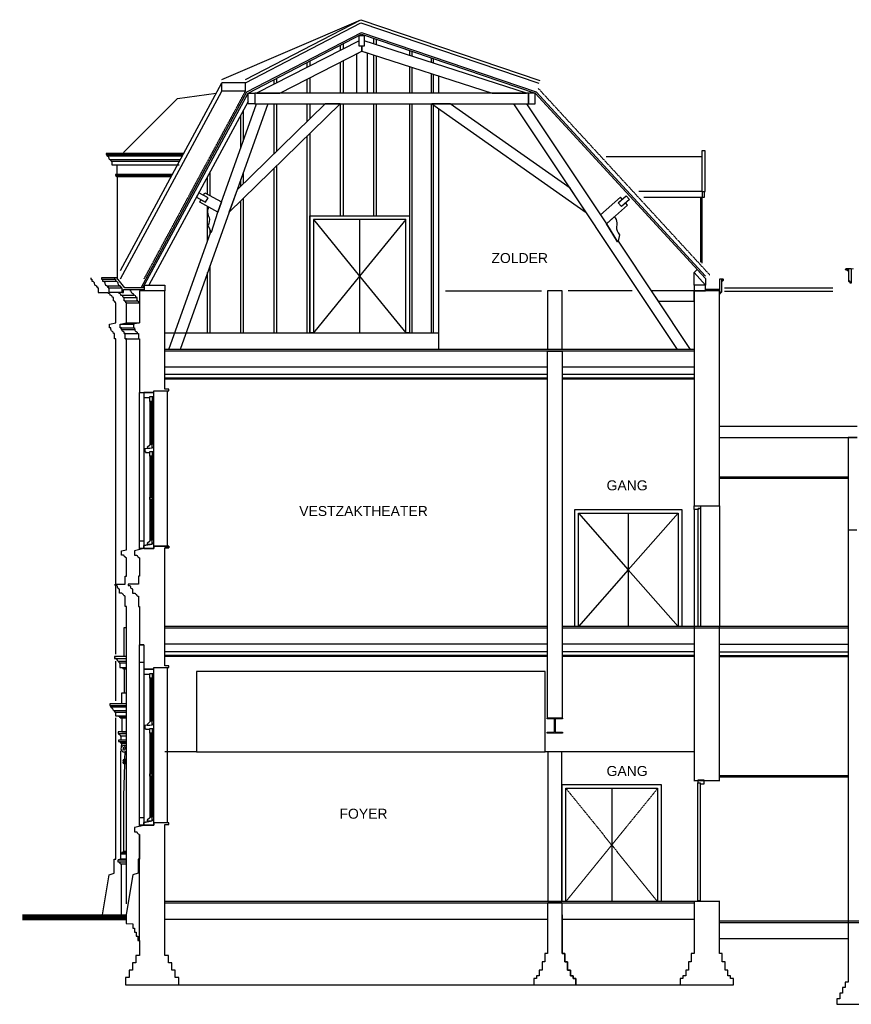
# Model space of a CAD drawing. Extents: x 0 to 286551, y -50 to 581131.
# Tile 164 of 207: x 249890 to 264889, y 501413 to 519162. Entities that reach past the tile are written whole.
import ezdxf

# ---------------------------------------------------------------- set-up
doc = ezdxf.new("R2010")
doc.units = 0
doc.header["$MEASUREMENT"] = 0
doc.linetypes.add('HIDDEN', pattern=[9.525, 6.35, -3.175])
for name, color, linetype in [('0.09', 7, 'CONTINUOUS'), ('0.13', 5, 'CONTINUOUS'), ('0.25', 2, 'CONTINUOUS'), ('BESTAANDE KOZIJNEN', 5, 'CONTINUOUS'), ('NIEUWE INBOUW', 1, 'CONTINUOUS')]:
    doc.layers.add(name, color=color, linetype=linetype)
doc.layers.add('0gevel.18', color=1, linetype='CONTINUOUS', lineweight=18)

msp = doc.modelspace()

# ---------------------------------------------------------------- linework, layer by layer
at = {"layer": '0.09'}
for p, q in [((256277, 518725), (256277, 518825)), ((255677, 518610), (255677, 518703)), ((255722, 518726), (255722, 518633)), ((256322, 518810), (256322, 518711)), ((256921, 518606), (256921, 518517)), ((256966, 518503), (256966, 518591)), ((257309, 518475), (257309, 518392)), ((257354, 518378), (257354, 518459)), ((255077, 518303), (255077, 518391)), ((255122, 518414), (255122, 518326)), ((254477, 517997), (254477, 518079)), ((254522, 518103), (254522, 518020)), ((253277, 515167), (253277, 515797)), ((253322, 515371), (253322, 515293))]:
    msp.add_line(p, q, dxfattribs=at)
for points in [[(260936, 514276), (259783, 514276)], [(262602, 514326), (264556, 514326)], [(262602, 514266), (264556, 514266)], [(252510, 513519), (257444, 513519)]]:
    msp.add_lwpolyline(points, dxfattribs=at)
at = {"layer": '0.13'}
for p, q in [((256277, 517837), (256277, 518525)), ((256322, 518511), (256322, 517837)), ((255677, 517837), (255677, 518397)), ((255722, 518420), (255722, 517837)), ((256921, 518318), (256921, 517837)), ((256966, 517837), (256966, 518303)), ((255122, 518113), (255122, 517837)), ((257309, 518193), (257309, 517837)), ((257354, 517837), (257354, 518178)), ((251707, 514643), (253534, 518025)), ((255077, 517837), (255077, 518090)), ((251707, 514491), (253534, 517873)), ((254477, 516748), (254477, 517647)), ((254522, 517647), (254522, 516792)), ((255077, 517334), (255077, 517647)), ((255122, 517647), (255122, 517378)), ((255677, 515629), (255677, 517647)), ((255722, 517647), (255722, 515629)), ((256277, 515629), (256277, 517647)), ((256322, 517647), (256322, 515629)), ((256921, 517647), (256921, 513519)), ((256966, 513519), (256966, 517647)), ((257309, 517647), (257309, 513519)), ((257354, 513519), (257354, 517647)), ((253877, 516844), (253877, 517443)), ((253922, 517526), (253922, 516970)), ((255077, 513519), (255077, 517068)), ((255122, 517112), (255122, 513519)), ((251463, 516732), (251463, 516705)), ((251529, 516640), (251529, 516624)), ((251540, 516613), (251540, 516609)), ((251552, 516609), (251552, 516548)), ((254522, 516526), (254522, 513519)), ((251638, 516331), (251638, 516339)), ((253277, 516013), (253277, 516332)), ((253322, 516416), (253322, 515989)), ((253922, 516406), (253922, 516205)), ((254477, 513519), (254477, 516482)), ((253877, 516161), (253877, 516280)), ((253877, 513519), (253877, 515895)), ((253922, 515939), (253922, 513519)), ((253277, 513519), (253277, 514603)), ((253322, 514729), (253322, 513519)), ((251600, 514506), (251365, 514506)), ((251785, 505962), (251781, 505832))]:
    msp.add_line(p, q, dxfattribs=at)
for points in [[(253534, 518082), (256041, 519162)], [(256012, 518782), (254164, 517837), (254581, 517837), (256063, 518594), (256063, 518687), (256012, 518687), (256012, 518782)], [(256102, 518782), (256102, 518687), (256063, 518687), (256063, 518594), (258414, 517837), (259033, 517837), (256102, 518782)], [(257444, 518149), (257444, 517837)], [(253534, 517873), (253534, 518026)], [(253962, 518025), (253534, 518025)], [(251764, 516769), (252736, 517741), (253433, 517839)], [(253962, 517873), (253534, 517873)], [(254010, 517689), (252220, 514376)], [(255668, 517647), (255397, 517647), (253812, 516097), (253665, 515689), (255668, 517647)], [(257444, 517561), (257444, 513219)], [(252843, 516748), (251448, 516748), (251448, 516732), (252835, 516732)], [(251463, 516705), (252821, 516705)], [(260469, 516694), (262191, 516694), (262191, 516694), (262191, 516694)], [(251529, 516640), (252785, 516640)], [(251540, 516609), (252769, 516609)], [(251552, 516548), (252766, 516548)], [(251648, 516371), (251648, 516548)], [(252640, 516371), (251618, 516371), (251618, 516351), (252629, 516351)], [(252618, 516331), (251638, 516331)], [(251648, 516331), (251648, 514506)], [(251648, 516281), (251648, 514721)], [(253203, 515996), (253227, 516040), (253531, 515876), (253466, 515695), (253137, 515873), (253160, 515917), (253244, 515872), (253287, 515951), (253203, 515996)], [(262191, 516067), (261059, 516067)], [(260758, 515925), (260725, 515962), (260367, 515644), (260473, 515484), (260851, 515820), (260818, 515858), (260747, 515795), (260687, 515862), (260758, 515925)], [(262236, 515958), (261146, 515958)], [(262166, 515958), (262166, 514788)], [(262196, 515958), (262196, 514771)], [(255189, 515562), (256021, 514540), (255189, 513519)], [(256021, 515562), (256021, 513519)], [(256854, 515562), (256021, 514540), (256854, 513519)], [(262052, 514376), (262052, 514604)], [(251385, 514486), (251600, 514486)], [(251385, 514451), (251620, 514451)], [(251307, 514246), (251476, 514246)], [(251470, 514366), (251705, 514366)], [(251500, 514326), (251720, 514326)], [(251735, 514246), (251500, 514246)], [(257567, 514276), (259301, 514276)], [(259672, 513219), (259672, 514276), (259412, 514276), (259412, 513219)], [(251715, 514196), (251950, 514196)], [(251775, 514156), (251990, 514156)], [(251785, 514096), (252010, 514096)], [(251815, 514056), (252040, 514056)], [(251705, 513676), (251940, 513676)], [(251815, 513696), (252050, 513696)], [(251705, 513606), (251940, 513606)], [(251725, 513576), (251960, 513576)], [(251775, 513506), (252010, 513506)], [(251795, 513406), (252030, 513406)], [(259412, 512899), (252510, 512899)], [(262052, 512899), (259672, 512899)], [(259412, 512764), (252510, 512764)], [(262052, 512764), (259672, 512764)], [(252050, 509608), (252050, 512442)], [(252130, 512442), (252130, 512352), (252240, 512352), (252240, 512367), (252310, 512367), (252310, 512442), (252130, 512442)], [(252550, 512473), (252550, 509673)], [(252130, 512352), (252130, 509682)], [(252240, 512282), (252240, 511507)], [(252260, 512282), (252260, 511507)], [(252280, 512282), (252280, 511507)], [(252310, 509723), (252310, 512367)], [(262512, 511632), (264830, 511632)], [(264830, 511632), (264997, 511632)], [(252280, 511437), (252280, 511507), (252240, 511507), (252240, 511492), (252192, 511448), (252192, 511437), (252240, 511437)], [(252240, 511292), (252240, 509778)], [(252260, 511292), (252260, 510555)], [(252280, 511292), (252280, 509778)], [(252260, 510515), (252260, 509778)], [(262052, 510333), (262052, 508223)], [(262512, 510400), (262512, 508223)], [(259970, 510266), (260865, 509244), (259970, 508223)], [(261765, 510266), (260865, 509244), (261765, 508223)], [(260865, 510266), (260865, 508223)], [(252280, 509708), (252280, 509778), (252240, 509778), (252240, 509763), (252192, 509719), (252192, 509708), (252280, 509708)], [(252130, 509762), (252050, 509762)], [(252130, 509632), (252050, 509632)], [(251815, 503223), (251815, 503223), (251815, 508582)], [(251775, 507685), (251775, 508207), (251815, 508207)], [(252050, 504618), (252050, 507892)], [(259412, 507903), (252510, 507903)], [(262052, 507903), (259672, 507903)], [(262512, 507903), (264830, 507903)], [(251815, 507685), (251599, 507685), (251599, 507649), (251815, 507649)], [(259412, 507768), (252510, 507768)], [(262052, 507768), (259672, 507768)], [(262512, 507768), (264830, 507768)], [(251622, 506881), (251622, 507596)], [(251659, 507599), (251659, 507599), (251671, 507599)], [(251671, 507599), (251815, 507599)], [(251694, 507568), (251694, 507487), (251815, 507487)], [(251748, 507472), (251815, 507472)], [(252130, 507572), (252050, 507572)], [(252550, 507483), (252550, 504683)], [(251815, 507452), (251775, 507452), (251775, 507027), (251815, 507027)], [(252130, 507452), (252130, 507362), (252240, 507362), (252240, 507377), (252310, 507377), (252310, 507452), (252130, 507452)], [(252130, 507362), (252130, 504692)], [(252240, 507292), (252240, 506517)], [(252260, 507292), (252260, 506517)], [(252280, 507292), (252280, 506517)], [(252310, 504733), (252310, 507377)], [(251735, 506827), (251735, 507027), (251815, 507027)], [(251815, 506827), (251515, 506827), (251515, 506801), (251815, 506801)], [(251530, 506801), (251530, 506774), (251815, 506774)], [(250361, 503028), (251382, 503028), (251502, 503748), (251597, 503778), (251597, 504028), (251622, 504028), (251622, 504028), (251622, 506578)], [(251596, 506709), (251815, 506709)], [(251619, 506678), (251619, 506612), (251815, 506612)], [(251685, 506597), (251815, 506597)], [(251693, 506597), (251815, 506597)], [(251705, 506577), (251815, 506577)], [(251815, 506577), (251735, 506577), (251735, 506322), (251815, 506322)], [(252280, 506447), (252280, 506517), (252240, 506517), (252240, 506502), (252192, 506458), (252192, 506447), (252240, 506447)], [(251815, 506322), (251665, 506322), (251665, 506292), (251815, 506292)], [(251705, 506252), (251815, 506252)], [(252240, 506302), (252240, 504788)], [(252260, 506302), (252260, 505565)], [(252280, 506302), (252280, 504788)], [(251815, 506172), (251675, 506172), (251675, 506152), (251815, 506152)], [(251705, 506132), (251815, 506132)], [(251725, 506122), (251725, 506112), (251815, 506112)], [(251725, 506053), (251735, 506112)], [(251773, 506078), (251815, 506078)], [(251715, 504128), (251715, 505983)], [(251810, 505980), (251815, 505980)], [(253082, 505963), (259367, 505963)], [(251815, 505812), (251754, 505812), (251749, 505797), (251815, 505797)], [(251815, 505777), (251749, 505777), (251749, 505767), (251815, 505767)], [(251759, 505797), (251759, 505777), (251759, 505777)], [(251759, 505767), (251759, 505757), (251815, 505757)], [(251779, 505747), (251765, 505166), (251765, 504168)], [(251769, 505812), (251769, 505832), (251815, 505832)], [(251815, 505747), (251769, 505747), (251769, 505757)], [(252260, 505525), (252260, 504788)], [(260567, 505306), (260567, 503263)], [(252130, 504772), (252050, 504772)], [(252130, 504642), (252050, 504642)], [(252130, 504642), (252130, 504692), (252280, 504718)], [(252280, 504718), (252280, 504788), (252240, 504788), (252240, 504773), (252192, 504729), (252192, 504718), (252280, 504718)], [(251715, 504028), (251715, 504128), (251815, 504128)], [(251725, 504128), (251725, 504138), (251815, 504138)], [(251815, 504148), (251735, 504148), (251735, 504138)], [(251745, 504148), (251745, 504158), (251815, 504158)], [(251815, 504168), (251755, 504168), (251755, 504158)], [(251815, 504028), (251715, 504028), (251715, 504028), (251665, 504016)], [(251815, 503974), (251665, 503974), (251665, 504016), (251815, 504016)], [(251719, 503946), (251719, 503028)], [(259412, 502943), (252510, 502943)], [(259412, 502943), (252510, 502943)], [(262052, 502943), (259672, 502943)], [(267040, 502913), (262512, 502913)], [(252710, 501763), (261852, 501763)]]:
    msp.add_lwpolyline(points, dxfattribs=at)
for points in [[(256063, 518594), (256158, 518564), (256158, 517837), (255968, 517837), (255968, 518546)], [(259067, 517837), (254130, 517837), (254130, 517647), (259067, 517647)], [(253466, 515695), (254164, 517647), (254366, 517647), (252782, 513219), (252580, 513219), (253338, 515337), (253352, 515332)], [(259818, 516125), (257652, 517647), (257322, 517647), (260109, 515689)], [(258805, 517647), (259033, 517647), (260473, 515484), (260671, 515160), (260684, 515168), (261982, 513219), (261754, 513219)], [(262191, 516067), (262251, 516067), (262251, 516795), (262191, 516795)], [(262236, 515958), (262206, 515958), (262206, 516067), (262236, 516067)], [(255122, 513519), (255122, 515629), (256921, 515629), (256921, 513519), (256854, 513519), (256854, 515562), (255189, 515562), (255189, 513519)], [(262052, 514276), (261278, 514276), (261405, 514086), (262052, 514086)], [(252240, 512367), (252280, 512367), (252280, 512282), (252240, 512282)], [(252145, 511377), (252160, 511377), (252160, 511362), (252240, 511362), (252240, 511377), (252310, 511377), (252310, 511452), (252280, 511452), (252280, 511437), (252145, 511426)], [(252240, 511377), (252280, 511377), (252280, 511292), (252240, 511292)], [(252240, 510555), (252280, 510555), (252280, 510515), (252240, 510515)], [(259903, 510333), (261832, 510333), (261832, 508223), (259903, 508223)], [(262166, 510400), (262166, 510348), (262126, 510348), (262126, 510333), (262052, 510333), (262052, 510400)], [(262126, 510348), (262166, 510348), (262166, 508223), (262126, 508223)], [(259970, 510266), (261765, 510266), (261765, 508223), (259970, 508223)], [(252130, 509632), (252310, 509632), (252310, 509723), (252280, 509723), (252280, 509708), (252130, 509682)], [(252240, 507377), (252280, 507377), (252280, 507292), (252240, 507292)], [(252145, 506387), (252160, 506387), (252160, 506372), (252240, 506372), (252240, 506387), (252310, 506387), (252310, 506462), (252280, 506462), (252280, 506447), (252145, 506436)], [(252240, 506387), (252280, 506387), (252280, 506302), (252240, 506302)], [(259417, 503263), (259667, 503263), (259667, 505963), (259417, 505963)], [(252240, 505565), (252280, 505565), (252280, 505525), (252240, 505525)], [(259672, 505373), (261462, 505373), (261462, 503263), (259672, 503263)], [(262122, 505454), (262122, 505402), (262162, 505402), (262162, 505387), (262236, 505387), (262236, 505454)], [(262162, 503277), (262122, 503277), (262122, 505402), (262162, 505402)], [(259739, 505306), (261395, 505306), (261395, 503263), (259739, 503263)], [(252130, 504642), (252310, 504642), (252310, 504733), (252280, 504733), (252280, 504718), (252130, 504692)]]:
    msp.add_lwpolyline(points, close=True, dxfattribs=at)
for points in [[(251463, 516705, -0.414214), (251496, 516673, 0.414214), (251529, 516640)], [(253338, 515337), (253352, 515332), (253466, 515695), (253300, 515784), (253287, 515759, 0.192669), (253292, 515633, -0.207015), (253301, 515487), (253287, 515446), (253338, 515337)], [(260684, 515168), (260671, 515160), (260473, 515484), (260614, 515609), (260631, 515590, -0.192669), (260657, 515466, 0.207015), (260683, 515322), (260707, 515286), (260684, 515168)], [(251172, 514506), (251172, 514486), (251192, 514486), (251192, 514451, -0.414214), (251234, 514408, 0.414214), (251277, 514366), (251277, 514346), (251292, 514346), (251292, 514326), (251307, 514326), (251307, 514246)], [(251365, 514506), (251365, 514486), (251385, 514486), (251385, 514451, -0.414214), (251427, 514408, 0.414214), (251470, 514366), (251470, 514346), (251485, 514346), (251485, 514326), (251500, 514326), (251500, 514246)], [(251622, 514056), (251612, 514056), (251612, 514066, 0.414214), (251592, 514086), (251592, 514096), (251582, 514096), (251582, 514156), (251562, 514156, 0.414214), (251522, 514196), (251522, 514216, -0.298217), (251476, 514246, -0.298217)], [(251815, 514056), (251805, 514056), (251805, 514066, 0.414214), (251785, 514086), (251785, 514096), (251775, 514096), (251775, 514156), (251755, 514156, 0.414214), (251715, 514196), (251715, 514216, -0.298217), (251669, 514246, -0.298217)], [(251622, 507726), (251622, 513406), (251602, 513406), (251602, 513506), (251582, 513506, 0.386131), (251562, 513541), (251562, 513541, -0.422647), (251542, 513576), (251532, 513576), (251532, 513606), (251512, 513606), (251512, 513676), (251622, 513696), (251622, 514056)], [(251815, 508582), (251815, 508582), (251795, 508582), (251795, 508767), (251785, 508767), (251785, 508777, -0.414214), (251760, 508802, -0.414214), (251735, 508827), (251689, 508827), (251689, 508894), (251681, 508894), (251681, 508909, -0.414214), (251654, 508935, 0.414214), (251628, 508962), (251612, 508962), (251612, 508987), (251795, 508987), (251795, 509132), (251815, 509132), (251815, 509462), (251805, 509462), (251805, 509472, -0.414214), (251775, 509502), (251765, 509502), (251765, 509512), (251725, 509512), (251725, 509587), (251815, 509608), (251815, 513406), (251795, 513406), (251795, 513506), (251775, 513506, 0.386131), (251755, 513541), (251755, 513541, -0.422647), (251735, 513576), (251725, 513576), (251725, 513606), (251705, 513606), (251705, 513676), (251815, 513696), (251815, 514056)], [(251671, 507599), (251671, 507584, -0.414214), (251682, 507572), (251682, 507568), (251815, 507568)], [(251815, 507452), (251760, 507452), (251760, 507460, 0.414214), (251748, 507472), (251740, 507472), (251740, 507487)], [(251596, 506709), (251596, 506693, -0.414214), (251607, 506682), (251607, 506678), (251815, 506678)], [(251735, 506577), (251705, 506577), (251705, 506585, 0.414214), (251693, 506597), (251685, 506597), (251685, 506612)], [(251675, 506292), (251675, 506292), (251675, 506292), (251675, 506292), (251675, 506282, -0.414214), (251705, 506252), (251715, 506252), (251715, 506182), (251815, 506182)], [(251715, 506182), (251675, 506172), (251675, 506152), (251685, 506152, -0.414214), (251705, 506132), (251715, 506132), (251715, 506122), (251815, 506122)], [(251773, 506078, 1), (251773, 505962)], [(251687, 503974), (251687, 503969), (251693, 503969, 0.414214), (251709, 503952), (251709, 503946), (251709, 503946), (251815, 503946)]]:
    msp.add_lwpolyline(points, format="xyb", dxfattribs=at)
at = {"layer": '0.13', "linetype": 'HIDDEN'}
for points in [[(259739, 505306), (260567, 504284), (259739, 503263)], [(261395, 505306), (260567, 504284), (261395, 503263)]]:
    msp.add_lwpolyline(points, dxfattribs=at)
at = {"layer": '0.13'}
for centre, radius, start, end in [((251529, 516613), 11.5, 0, 90), ((251626, 516339), 11.5, 0, 90), ((251609, 507599), 50, 0, 90), ((251530, 506742), 32.7, 0, 90), ((251596, 506742), 32.7, 180, 270), ((251781, 506017), 28, 90, 180), ((251781, 506007), 38, 0, 90), ((251773, 506020), 20.3, 180, 33.0736), ((251773, 506007), 45.7, 269.9619, 0.0381)]:
    msp.add_arc(centre, radius, start, end, dxfattribs=at)
at = {"layer": '0.25', "linetype": 'HIDDEN'}
for p, q in [((252135, 514491), (253962, 517873)), ((259243, 517923), (262335, 514561))]:
    msp.add_line(p, q, dxfattribs=at)
at = {"layer": '0.25'}
for p, q in [((252050, 509462), (252050, 509132)), ((251800, 501763), (252760, 501763)), ((259162, 501763), (259922, 501763))]:
    msp.add_line(p, q, dxfattribs=at)
for points in [[(253962, 518082), (256041, 519162), (259270, 518065)], [(253962, 518025), (256045, 519108), (259254, 518018)], [(252079, 514326), (253988, 517859), (256055, 518932), (259204, 517862), (262262, 514538)], [(252113, 514326), (254010, 517837), (256057, 518900), (259187, 517837), (262262, 514494)], [(253962, 517873), (253962, 518026)], [(259894, 513219), (252510, 513219)], [(262052, 513219), (252510, 513219)], [(262052, 513189), (252510, 513189)], [(259412, 512699), (252510, 512699)], [(259412, 512679), (252510, 512679)], [(262052, 512699), (259672, 512699)], [(262052, 512679), (259672, 512679)], [(262512, 511833), (264997, 511833)], [(262512, 510923), (264830, 510923)], [(262512, 510898), (264830, 510898)], [(252130, 509632), (252130, 509627), (251960, 509587)], [(252310, 509673), (252580, 509673), (252580, 509643), (252510, 509643)], [(259412, 508223), (252510, 508223)], [(259412, 508193), (252510, 508193)], [(264830, 508223), (259672, 508223)], [(264830, 508193), (259672, 508193)], [(262512, 505449), (262512, 508223), (262052, 508223), (262052, 505449)], [(259412, 507703), (252510, 507703)], [(259412, 507683), (252510, 507683)], [(262052, 507703), (259672, 507703)], [(262052, 507683), (259672, 507683)], [(262512, 507703), (264830, 507703)], [(262512, 507683), (264830, 507683)], [(262052, 505963), (259367, 505963), (259367, 507413), (253082, 507413), (253082, 505963), (252510, 505963)], [(264830, 505534), (262512, 505534)], [(264830, 505509), (262512, 505509)], [(252130, 504642), (252130, 504637), (251960, 504597)], [(252050, 502563), (252050, 504472)], [(252050, 504028), (252025, 504028), (252025, 503778), (251930, 503748), (251810, 503028)], [(262520, 503263), (252510, 503263)], [(262052, 503233), (252510, 503233)], [(262052, 503263), (262052, 502328), (262002, 502328), (262002, 502178), (261952, 502178), (261952, 502028), (261902, 502028), (261902, 501928), (261852, 501928), (261852, 501878), (261802, 501878), (261802, 501763), (262762, 501763), (262762, 501878), (262712, 501878), (262712, 501928), (262662, 501928), (262662, 502028), (262612, 502028), (262612, 502178), (262562, 502178), (262562, 502328), (262512, 502328), (262512, 503263)], [(249940, 503028), (251810, 503030)], [(259672, 503028), (259672, 502328), (259722, 502328), (259722, 502178), (259772, 502178), (259772, 502028), (259822, 502028), (259822, 501928), (259872, 501928), (259872, 501878), (259922, 501878), (259922, 501763)], [(267040, 502883), (262512, 502883)], [(264830, 502593), (262512, 502593)]]:
    msp.add_lwpolyline(points, dxfattribs=at)
for points in [[(256102, 518687), (256012, 518687), (256012, 518877), (256102, 518877)], [(254130, 517647), (254010, 517647), (254010, 517837), (254130, 517837)], [(259067, 517647), (259187, 517647), (259187, 517837), (259067, 517837)], [(253287, 515951), (253120, 516041), (253077, 515962), (253244, 515872)], [(260747, 515795), (260687, 515862), (260829, 515988), (260889, 515921)], [(262111, 514658), (262262, 514494), (262262, 514376), (262052, 514604)], [(252510, 514276), (252140, 514276), (252140, 514376), (252510, 514376)], [(262052, 514276), (262262, 514276), (262262, 514376), (262052, 514376)], [(262512, 510400), (262512, 514276), (262262, 514276), (262052, 514276), (262052, 514086), (262052, 510400)], [(262512, 514276), (262262, 514276), (262262, 514306), (262512, 514306)], [(259672, 506573), (259412, 506573), (259412, 513189), (259672, 513189)], [(259672, 503233), (259412, 503233), (259412, 502328), (259362, 502328), (259362, 502178), (259312, 502178), (259312, 502028), (259262, 502028), (259262, 501928), (259212, 501928), (259212, 501878), (259162, 501878), (259162, 501763), (259922, 501763), (259922, 501878), (259872, 501878), (259872, 501928), (259822, 501928), (259822, 502028), (259772, 502028), (259772, 502178), (259722, 502178), (259722, 502328), (259672, 502328)]]:
    msp.add_lwpolyline(points, close=True, dxfattribs=at)
for points in [[(264815, 514660, -2.414214), (264800, 514675), (264855, 514675)], [(262552, 514471, 2.414214), (262567, 514486), (262512, 514486)], [(252050, 514056), (252040, 514056), (252040, 514066, 0.414214), (252020, 514086), (252020, 514096), (252010, 514096), (252010, 514156), (251990, 514156, 0.414214), (251950, 514196), (251950, 514216, -0.414214), (251900, 514266), (251890, 514266), (251890, 514296)], [(252130, 507892), (252050, 507892), (252130, 507892), (252130, 507452), (252310, 507452), (252310, 507483), (252510, 507483), (252580, 507483), (252580, 507513), (252510, 507513), (252510, 509643), (252580, 509643), (252580, 509673), (252310, 509673), (252310, 509632), (252130, 509632), (252130, 509627), (251960, 509587), (251960, 509512), (252000, 509512), (252000, 509502), (252010, 509502, 0.414214), (252040, 509472), (252040, 509462), (252050, 509462), (252050, 509132), (252030, 509132), (252030, 508987), (251847, 508987), (251847, 508962), (251863, 508962, -0.414214), (251889, 508935, 0.414214), (251916, 508909), (251916, 508894), (251924, 508894), (251924, 508827), (251970, 508827, 0.414214), (251995, 508802, 0.414214), (252020, 508777), (252020, 508767), (252030, 508767), (252030, 508582), (252050, 508582), (252050, 507892)]]:
    msp.add_lwpolyline(points, format="xyb", dxfattribs=at)
for points in [[(264846, 514675), (264886, 514675), (264886, 514415), (264871, 514415), (264871, 514425, 0.414214), (264866, 514430), (264866, 514445, -2.414214), (264856, 514455), (264846, 514455)], [(251643, 514506), (251600, 514506), (251600, 514486), (251620, 514486), (251620, 514451, -0.414214), (251662, 514408, 0.414214), (251705, 514366), (251705, 514346), (251720, 514346), (251720, 514326), (251735, 514326), (251735, 514246), (251765, 514246), (251765, 514296), (252140, 514296), (252140, 514326), (251789, 514326)], [(262552, 514486), (262512, 514486), (262512, 514226), (262527, 514226), (262527, 514236, -0.414214), (262532, 514241), (262532, 514256, 2.414214), (262542, 514266), (262552, 514266)], [(252050, 513406), (252050, 512442), (252310, 512442), (252310, 512473), (252580, 512473), (252580, 512503), (252510, 512503), (252510, 514276), (252050, 514276), (252050, 513696), (251940, 513676), (251940, 513606), (251960, 513606), (251960, 513576), (251970, 513576, 0.422647), (251990, 513541, -0.386131), (252010, 513506), (252030, 513506), (252030, 513406)], [(259402, 506573), (259682, 506573), (259682, 506560), (259570, 506560, 0.414214), (259546, 506536), (259546, 506340, 0.414214), (259570, 506316), (259682, 506316), (259682, 506303), (259402, 506303), (259402, 506316), (259514, 506316, 0.414214), (259538, 506340), (259538, 506536, 0.414214), (259514, 506560), (259402, 506560)], [(252510, 504653), (252580, 504653), (252580, 504683), (252510, 504683), (252310, 504683), (252310, 504642), (252130, 504642), (252130, 504637), (251960, 504597), (251960, 504522), (252000, 504522), (252000, 504512), (252010, 504512, 0.414214), (252040, 504482), (252040, 504472), (252050, 504472), (252050, 504028), (252025, 504028), (252025, 503778), (251930, 503748), (251810, 503030), (251810, 502867), (251930, 502863), (251930, 502788), (251960, 502788), (251960, 502713), (251990, 502713), (251990, 502638), (252020, 502638), (252020, 502563), (252050, 502563), (252050, 502293), (251987, 502293), (251987, 502160), (251925, 502160), (251925, 502027), (251862, 502027), (251862, 501893), (251800, 501893), (251800, 501763), (252760, 501763), (252760, 501893), (252697, 501893), (252697, 502027), (252635, 502027), (252635, 502160), (252572, 502160), (252572, 502293), (252510, 502293), (252510, 502563)]]:
    msp.add_lwpolyline(points, format="xyb", close=True, dxfattribs=at)
at = {"layer": '0.25', "linetype": 'Continuous', "ltscale": 0.2}
for points in [[(264997, 511632), (264830, 511632), (264830, 501813), (264780, 501813), (264780, 501713), (264730, 501713), (264730, 501613), (264680, 501613), (264680, 501513), (264630, 501513), (264630, 501413), (265290, 501413)], [(264989, 509962), (264837, 509962)], [(264830, 505534), (264830, 502813)], [(262046, 505449), (262520, 505449)]]:
    msp.add_lwpolyline(points, dxfattribs=at)
at = {"layer": '0.25', "const_width": 100}
msp.add_lwpolyline([(249940, 502978), (251810, 502978)], dxfattribs=at)
at = {"layer": '0gevel.18', "linetype": 'Continuous', "ltscale": 0.2}
for points in [[(264846, 514675), (264819, 514675), (264819, 514635), (264827, 514635), (264833, 514630), (264847, 514627)], [(264846, 514673), (264928, 514673)]]:
    msp.add_lwpolyline(points, dxfattribs=at)
at = {"layer": 'BESTAANDE KOZIJNEN'}
msp.add_lwpolyline([(252130, 509632), (252130, 509682), (252280, 509708)], dxfattribs=at)
at = {"layer": 'NIEUWE INBOUW', "color": 1}
msp.add_line((251800, 501763), (252760, 501763), dxfattribs=at)

# ---------------------------------------------------------------- texts
at = {"layer": '0.09', "char_height": 180, "width": 3040.82, "attachment_point": 5}
for s, insert in [('{\\fArial|b0|i0|c0|p34;ZOLDER}', (258908, 514864)), ('{\\fArial|b0|i0|c0|p34;GANG}', (260845, 510766)), ('{\\fArial|b0|i0|c0|p34;VESTZAKTHEATER}', (256091, 510304)), ('{\\fArial|b0|i0|c0|p34;GANG}', (260845, 505617)), ('{\\fArial|b0|i0|c0|p34;FOYER}', (256091, 504847))]:
    msp.add_mtext(s, dxfattribs=dict(at, insert=insert))

doc.saveas('drawing.dxf')
